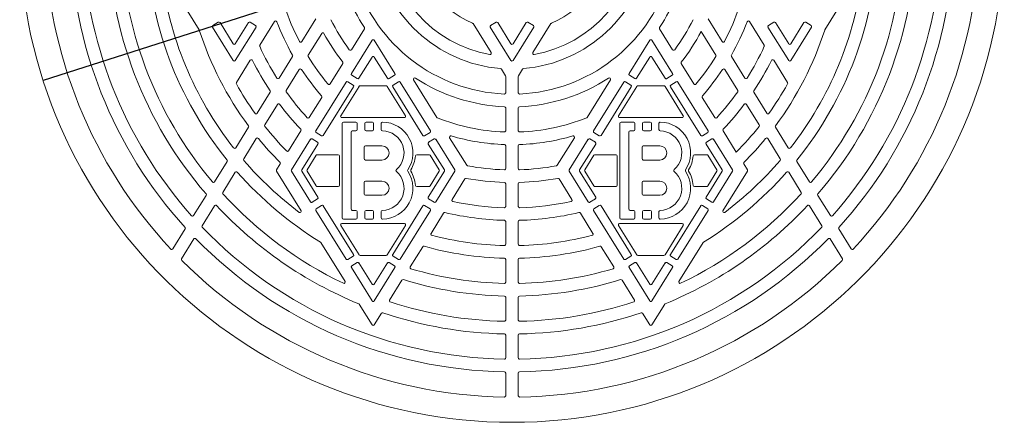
# Model space of a CAD drawing. Header units: millimetres. Extents: x 0 to 1050, y 0 to 1485.
# Tile 3 of 7: x 364 to 754, y 698 to 858. Entities that reach past the tile are written whole.
import ezdxf

# ---------------------------------------------------------------- set-up
doc = ezdxf.new("R2010")
doc.units = ezdxf.units.MM
doc.header["$LTSCALE"] = 5
doc.layers.add('DÜNN', color=1, linetype='Continuous')
doc.layers.add('GEOMETRIE', color=7, linetype='Continuous', lineweight=15)
doc.styles.add('SLDTEXTSTYLE0', font='TXT', dxfattribs={"width": 0.75})
doc.dimstyles.new('SLDDIMSTYLE0', dxfattribs={"dimtxt": 17.5, "dimasz": 16.51, "dimexe": 0, "dimexo": 0.0625, "dimgap": 4.375, "dimtad": 1, "dimdec": 1, "dimrnd": 1e-09, "dimzin": 12, "dimdsep": 46, "dimtxsty": 'SLDTEXTSTYLE0', "dimblk1": 'NONE', "dimsah": 1, "dimcen": 0, "dimadec": 0, "dimazin": 0, "dimtfac": 1, "dimtdec": 1, "dimtmove": 0, "dimatfit": 3, "dimldrblk": 'NONE', "dimfxl": 1, "dimfrac": 2, "dimtolj": 1, "dimtzin": 12, "dimarcsym": 0})

# ---------------------------------------------------------------- blocks, each defined once
blk = doc.blocks.new('*D3')
at = {"layer": 'DÜNN', "color": 1}
for q in [(903.4, 1003.52), (373.79, 833.55)]:
    blk.add_line((745.14, 952.73), q, dxfattribs=at)
blk.add_arc((559.46, 893.14), 195, 0.5895, 19.2626, dxfattribs=at)
blk.add_solid([(745.14, 952.73), (761.63, 955.36), (760.08, 960.19)], dxfattribs=at)
at = {"layer": 'DÜNN', "color": 1, "char_height": 17.5, "attachment_point": 1, "rotation": 17.7938, "style": 'SLDTEXTSTYLE0'}
for s, insert in [('390', (852.02, 1010.71)), ('%%c', (826.89, 1002.65))]:
    blk.add_mtext(s, dxfattribs=dict(at, insert=insert))
blk = doc.blocks.new('_NONE')

msp = doc.modelspace()

# ---------------------------------------------------------------- linework, layer by layer
at = {"layer": 'GEOMETRIE', "linetype": 'Continuous', "lineweight": 15}
for p, q in [((435.58, 853.7), (421.42, 876.48)), ((697.51, 876.48), (683.35, 853.7)), ((481.81, 858.04), (476.19, 849)), ((637.12, 858.04), (642.74, 849)), ((449.04, 841.51), (440.85, 854.68)), ((443.14, 856.69), (441.01, 855.37)), ((449.04, 848.14), (443.83, 856.53)), ((455.1, 856.53), (449.89, 848.14)), ((458.08, 854.68), (449.89, 841.51)), ((457.92, 855.37), (455.79, 856.69)), ((465.38, 856.96), (459.57, 847.61)), ((495.84, 845.78), (501.01, 854.1)), ((551.18, 844.67), (544.07, 856.12)), ((559.04, 841.51), (550.85, 854.68)), ((553.14, 856.69), (551.01, 855.37)), ((559.04, 848.14), (553.83, 856.53)), ((565.1, 856.53), (559.89, 848.14)), ((568.08, 854.68), (559.89, 841.51)), ((567.92, 855.37), (565.79, 856.69)), ((574.86, 856.12), (567.74, 844.67)), ((617.92, 854.1), (623.09, 845.78)), ((659.36, 847.61), (653.55, 856.96)), ((669.04, 841.51), (660.85, 854.68)), ((663.14, 856.69), (661.01, 855.37)), ((669.04, 848.14), (663.83, 856.53)), ((675.1, 856.53), (669.89, 848.14)), ((678.08, 854.68), (669.89, 841.51)), ((677.92, 855.37), (675.79, 856.69)), ((484.1, 852.25), (478.73, 843.6)), ((634.38, 852.98), (640.2, 843.6)), ((495.85, 836.33), (504.04, 849.51)), ((504.89, 849.51), (513.08, 836.33)), ((605.85, 836.33), (614.04, 849.51)), ((614.89, 849.51), (623.08, 836.33)), ((472.55, 843.15), (467.21, 834.55)), ((498.83, 834.49), (504.04, 842.88)), ((504.89, 842.88), (510.1, 834.49)), ((608.83, 834.49), (614.04, 842.88)), ((614.89, 842.88), (620.1, 834.49)), ((646.37, 843.15), (651.72, 834.55)), ((455.82, 841.58), (450.32, 832.73)), ((487.42, 832.23), (492.45, 840.32)), ((626.48, 840.32), (631.51, 832.23)), ((668.61, 832.73), (663.11, 841.58)), ((475.22, 837.96), (470.03, 829.62)), ((496.01, 835.64), (498.14, 834.32)), ((510.79, 834.32), (512.92, 835.64)), ((556.89, 835.49), (555.27, 838.09)), ((556.96, 835.23), (556.96, 828.71)), ((561.96, 835.23), (561.96, 828.71)), ((563.66, 838.09), (562.04, 835.49)), ((606.01, 835.64), (608.14, 834.32)), ((620.79, 834.32), (622.92, 835.64)), ((643.71, 837.96), (648.89, 829.62)), ((481.77, 813.67), (493.74, 832.93)), ((484.74, 811.82), (496.71, 831.08)), ((491.66, 819.64), (498.87, 831.24)), ((496.55, 831.77), (494.42, 833.09)), ((509.64, 831.48), (499.29, 831.48)), ((510.06, 831.24), (517.27, 819.64)), ((512.22, 831.08), (524.19, 811.82)), ((514.5, 833.09), (512.38, 831.77)), ((515.19, 832.93), (527.16, 813.67)), ((520.52, 833.83), (529.76, 818.96)), ((589.17, 818.96), (598.41, 833.83)), ((591.77, 813.67), (603.74, 832.93)), ((594.74, 811.82), (606.71, 831.08)), ((601.66, 819.64), (608.87, 831.24)), ((606.55, 831.77), (604.42, 833.09)), ((619.64, 831.48), (609.29, 831.48)), ((620.06, 831.24), (627.27, 819.64)), ((622.22, 831.08), (634.19, 811.82)), ((624.5, 833.09), (622.38, 831.77)), ((625.19, 832.93), (637.16, 813.67)), ((463.71, 828.92), (458.53, 820.58)), ((479.14, 818.91), (484.09, 826.88)), ((634.84, 826.88), (639.79, 818.91)), ((655.22, 828.92), (660.4, 820.58)), ((466.62, 824.13), (461.55, 815.97)), ((652.31, 824.13), (657.38, 815.97)), ((556.96, 822.7), (556.96, 813.69)), ((561.96, 822.7), (561.96, 813.69)), ((455.11, 815.08), (450.03, 806.9)), ((516.84, 818.88), (492.08, 818.88)), ((492.21, 816.63), (492.21, 779.13)), ((497.66, 817.13), (492.71, 817.13)), ((498.16, 814.13), (498.16, 816.63)), ((501.17, 816.63), (501.17, 814.13)), ((501.67, 817.13), (504.17, 817.13)), ((504.67, 814.13), (504.67, 816.63)), ((507.68, 816.62), (507.68, 814.12)), ((626.84, 818.88), (602.08, 818.88)), ((602.21, 816.63), (602.21, 779.13)), ((607.66, 817.13), (602.71, 817.13)), ((608.16, 814.13), (608.16, 816.63)), ((611.17, 816.63), (611.17, 814.13)), ((611.67, 817.13), (614.17, 817.13)), ((614.67, 814.13), (614.67, 816.63)), ((617.68, 816.62), (617.68, 814.12)), ((663.82, 815.08), (668.9, 806.9)), ((470.96, 805.75), (475.86, 813.63)), ((481.93, 812.98), (484.05, 811.66)), ((495.71, 813.13), (495.71, 782.63)), ((497.66, 813.63), (496.21, 813.63)), ((501.67, 813.63), (504.17, 813.63)), ((524.87, 811.66), (527, 812.98)), ((591.93, 812.98), (594.05, 811.66)), ((605.71, 813.13), (605.71, 782.63)), ((607.66, 813.63), (606.21, 813.63)), ((611.67, 813.63), (614.17, 813.63)), ((634.87, 811.66), (637, 812.98)), ((643.07, 813.63), (648.31, 805.21)), ((458.2, 810.57), (453.2, 802.53)), ((472.12, 798.14), (479.65, 810.27)), ((476.24, 798.14), (482.63, 808.42)), ((482.47, 809.11), (480.34, 810.43)), ((507.96, 807.68), (501.46, 807.68)), ((526.3, 808.42), (532.69, 798.14)), ((528.59, 810.43), (526.46, 809.11)), ((529.28, 810.27), (536.81, 798.14)), ((534.77, 810.89), (541.54, 800.01)), ((556.96, 807.69), (556.96, 798.69)), ((561.96, 807.69), (561.96, 798.69)), ((577.39, 800.01), (584.16, 810.89)), ((582.12, 798.14), (589.65, 810.27)), ((586.24, 798.14), (592.63, 808.42)), ((592.47, 809.11), (590.34, 810.43)), ((617.96, 807.68), (611.46, 807.68)), ((636.3, 808.42), (642.69, 798.14)), ((638.59, 810.43), (636.46, 809.11)), ((639.28, 810.27), (646.81, 798.14)), ((660.73, 810.57), (665.73, 802.53)), ((481.9, 803.94), (478.3, 798.14)), ((490.66, 804.18), (482.33, 804.18)), ((491.16, 792.08), (491.16, 803.68)), ((500.96, 807.18), (500.96, 802.58)), ((521.71, 804.18), (526.6, 804.18)), ((527.03, 803.94), (530.63, 798.14)), ((591.9, 803.94), (588.3, 798.14)), ((600.66, 804.18), (592.33, 804.18)), ((601.16, 792.08), (601.16, 803.68)), ((610.96, 807.18), (610.96, 802.58)), ((631.71, 804.18), (636.6, 804.18)), ((637.03, 803.94), (640.63, 798.14)), ((446.67, 801.49), (441.65, 793.42)), ((466.23, 798.14), (467.7, 800.51)), ((507.96, 802.08), (501.46, 802.08)), ((617.96, 802.08), (611.46, 802.08)), ((651.23, 800.51), (652.7, 798.14)), ((672.26, 801.49), (677.28, 793.42)), ((449.89, 797.2), (444.94, 789.23)), ((475.94, 781.99), (466.23, 797.61)), ((479.65, 785.49), (472.12, 797.61)), ((482.63, 787.33), (476.24, 797.61)), ((481.9, 791.81), (478.3, 797.61)), ((532.69, 797.61), (526.3, 787.33)), ((527.03, 791.81), (530.63, 797.61)), ((536.81, 797.61), (529.28, 785.49)), ((589.65, 785.49), (582.12, 797.61)), ((592.63, 787.33), (586.24, 797.61)), ((591.9, 791.81), (588.3, 797.61)), ((642.69, 797.61), (636.3, 787.33)), ((637.03, 791.81), (640.63, 797.61)), ((646.81, 797.61), (639.28, 785.49)), ((652.7, 797.61), (642.99, 781.99)), ((669.04, 797.2), (673.99, 789.23)), ((500.96, 788.58), (500.96, 793.18)), ((507.96, 793.68), (501.46, 793.68)), ((540.81, 794.57), (535.74, 786.41)), ((556.96, 792.68), (556.96, 783.68)), ((561.96, 792.68), (561.96, 783.68)), ((583.19, 786.41), (578.12, 794.57)), ((610.96, 788.58), (610.96, 793.18)), ((617.96, 793.68), (611.46, 793.68)), ((438.33, 788.07), (433.37, 780.08)), ((482.33, 791.58), (490.66, 791.58)), ((507.96, 788.08), (501.46, 788.08)), ((521.71, 791.58), (526.6, 791.58)), ((592.33, 791.58), (600.66, 791.58)), ((617.96, 788.08), (611.46, 788.08)), ((631.71, 791.58), (636.6, 791.58)), ((680.6, 788.07), (685.56, 780.08)), ((441.65, 783.95), (436.74, 776.04)), ((480.34, 785.32), (482.47, 786.64)), ((484.05, 784.09), (481.93, 782.77)), ((496.71, 764.67), (484.74, 783.93)), ((524.19, 783.93), (512.22, 764.67)), ((527, 782.77), (524.87, 784.09)), ((526.46, 786.64), (528.59, 785.32)), ((590.34, 785.32), (592.47, 786.64)), ((594.05, 784.09), (591.93, 782.77)), ((606.71, 764.67), (594.74, 783.93)), ((634.19, 783.93), (622.22, 764.67)), ((637, 782.77), (634.87, 784.09)), ((636.46, 786.64), (638.59, 785.32)), ((677.28, 783.95), (682.19, 776.04)), ((493.74, 762.82), (481.77, 782.08)), ((496.21, 782.13), (497.66, 782.13)), ((498.16, 779.13), (498.16, 781.63)), ((501.17, 781.63), (501.17, 779.13)), ((504.17, 782.13), (501.67, 782.13)), ((504.67, 779.13), (504.67, 781.63)), ((507.68, 781.63), (507.68, 779.13)), ((527.16, 782.08), (515.19, 762.82)), ((532.39, 781.02), (527.4, 772.99)), ((591.53, 772.99), (586.54, 781.02)), ((603.74, 762.82), (591.77, 782.08)), ((606.21, 782.13), (607.66, 782.13)), ((608.16, 779.13), (608.16, 781.63)), ((611.17, 781.63), (611.17, 779.13)), ((614.17, 782.13), (611.67, 782.13)), ((614.67, 779.13), (614.67, 781.63)), ((617.68, 781.63), (617.68, 779.13)), ((637.16, 782.08), (625.19, 762.82)), ((491.66, 776.11), (498.87, 764.51)), ((516.84, 776.88), (492.08, 776.88)), ((492.71, 778.63), (497.66, 778.63)), ((504.17, 778.63), (501.67, 778.63)), ((510.06, 764.51), (517.27, 776.11)), ((556.96, 777.68), (556.96, 768.67)), ((561.96, 777.68), (561.96, 768.67)), ((601.66, 776.11), (608.87, 764.51)), ((626.84, 776.88), (602.08, 776.88)), ((602.71, 778.63), (607.66, 778.63)), ((614.17, 778.63), (611.67, 778.63)), ((620.06, 764.51), (627.27, 776.11)), ((430.07, 774.78), (425.14, 766.85)), ((688.86, 774.78), (693.79, 766.85)), ((433.48, 770.79), (428.59, 762.93)), ((493.36, 753.96), (483.76, 769.41)), ((635.17, 769.41), (625.57, 753.96)), ((685.45, 770.79), (690.34, 762.93)), ((524.09, 767.67), (519.15, 759.73)), ((599.77, 759.73), (594.84, 767.67)), ((494.42, 762.66), (496.55, 763.98)), ((498.14, 761.43), (496.01, 760.11)), ((504.04, 752.87), (498.83, 761.27)), ((509.64, 764.28), (499.29, 764.28)), ((510.1, 761.27), (504.89, 752.87)), ((512.92, 760.11), (510.79, 761.43)), ((512.38, 763.98), (514.5, 762.66)), ((556.96, 762.67), (556.96, 753.67)), ((561.96, 762.67), (561.96, 753.67)), ((604.42, 762.66), (606.55, 763.98)), ((608.14, 761.43), (606.01, 760.11)), ((614.04, 752.87), (608.83, 761.27)), ((619.64, 764.28), (609.29, 764.28)), ((620.1, 761.27), (614.89, 752.87)), ((622.92, 760.11), (620.79, 761.43)), ((622.38, 763.98), (624.5, 762.66)), ((504.04, 746.24), (495.85, 759.42)), ((513.08, 759.42), (504.89, 746.24)), ((614.04, 746.24), (605.85, 759.42)), ((623.08, 759.42), (614.89, 746.24)), ((515.88, 754.45), (510.98, 746.57)), ((607.95, 746.57), (603.05, 754.45)), ((504.04, 736.77), (498.98, 744.91)), ((556.96, 747.67), (556.96, 738.67)), ((561.96, 747.67), (561.96, 738.67)), ((619.95, 744.91), (614.89, 736.77)), ((507.72, 741.33), (504.89, 736.77)), ((614.04, 736.77), (611.21, 741.33)), ((556.96, 732.67), (556.96, 723.66)), ((561.96, 732.67), (561.96, 723.66)), ((556.96, 717.66), (556.96, 708.66)), ((561.96, 717.66), (561.96, 708.66))]:
    msp.add_line(p, q, dxfattribs=at)
for centre, radius, start, end in [((559.46, 893.14), 195, 180.8793, 359.1207), ((559.46, 893.14), 185, 180.9317, 223.0843), ((559.46, 893.14), 175, 180.9795, 222.2924), ((559.46, 893.14), 170, 181.0141, 221.7157), ((559.46, 893.14), 160, 181.071, 220.7661), ((559.46, 893.14), 155, 181.1126, 220.0685), ((559.46, 893.14), 50, 183.4746, 259.872), ((559.46, 893.14), 40, 184.248, 247.0123), ((559.46, 893.14), 50, 280.128, 356.5254), ((559.46, 893.14), 40, 292.9877, 355.752), ((559.46, 893.14), 155, 319.9315, 358.8874), ((559.46, 893.14), 160, 319.2339, 358.929), ((559.46, 893.14), 170, 318.2843, 358.9859), ((559.46, 893.14), 175, 317.7076, 359.0205), ((559.46, 893.14), 185, 316.9157, 359.0683), ((559.46, 893.14), 145, 182.2827, 218.9081), ((559.46, 893.14), 145, 321.0919, 357.7173), ((559.46, 893.14), 55, 189.071, 265.2291), ((559.46, 893.14), 55, 274.7709, 350.929), ((559.46, 893.14), 140, 186.9676, 218.046), ((559.46, 893.14), 140, 321.954, 353.0324), ((559.46, 893.14), 65, 197.5928, 267.3341), ((559.46, 893.14), 65, 272.6659, 342.4072), ((559.46, 893.14), 70, 201.6455, 213.3643), ((559.46, 893.14), 70, 326.6357, 338.3545), ((559.46, 893.14), 95, 198.4791, 207.6637), ((559.46, 893.14), 95, 332.3363, 341.5209), ((441.28, 854.94), 0.5, 121.858, 211.858), ((443.4, 856.26), 0.5, 31.858, 121.858), ((455.53, 856.26), 0.5, 58.142, 148.142), ((457.65, 854.94), 0.5, 328.142, 58.142), ((465.8, 856.7), 0.5, 21.2603, 148.142), ((559.46, 893.14), 100, 201.2603, 209.6569), ((559.46, 893.14), 80, 206.3093, 216.3243), ((500.58, 854.37), 0.5, 328.142, 33.3643), ((543.65, 855.85), 0.5, 31.858, 67.0123), ((551.28, 854.94), 0.5, 121.858, 211.858), ((553.4, 856.26), 0.5, 31.858, 121.858), ((565.53, 856.26), 0.5, 58.142, 148.142), ((567.65, 854.94), 0.5, 328.142, 58.142), ((575.28, 855.85), 0.5, 112.9877, 148.142), ((618.35, 854.37), 0.5, 146.6357, 211.858), ((559.46, 893.14), 80, 323.6757, 333.6907), ((559.46, 893.14), 100, 330.3431, 338.7397), ((653.12, 856.7), 0.5, 31.858, 158.7397), ((661.28, 854.94), 0.5, 121.858, 211.858), ((663.4, 856.26), 0.5, 31.858, 121.858), ((675.53, 856.26), 0.5, 58.142, 148.142), ((677.65, 854.94), 0.5, 328.142, 58.142), ((435.15, 853.44), 0.5, 17.7115, 31.858), ((559.46, 893.14), 130, 197.7115, 216.5933), ((484.52, 851.98), 0.5, 28.7734, 148.142), ((559.46, 893.14), 85, 208.7734, 217.9252), ((559.46, 893.14), 85, 322.0748, 331.8047), ((559.46, 893.14), 130, 323.4067, 342.2885), ((683.78, 853.44), 0.5, 148.142, 162.2885), ((449.46, 848.4), 0.5, 211.858, 328.142), ((460, 847.35), 0.5, 148.142, 204.7176), ((559.46, 893.14), 110, 204.7176, 212.1828), ((475.77, 849.26), 0.5, 207.6637, 328.142), ((504.46, 849.24), 0.5, 31.858, 148.142), ((559.46, 848.4), 0.5, 211.858, 328.142), ((614.46, 849.24), 0.5, 31.858, 148.142), ((643.16, 849.26), 0.5, 211.858, 332.3363), ((559.46, 893.14), 110, 327.8172, 335.2824), ((658.93, 847.35), 0.5, 335.2824, 31.858), ((669.46, 848.4), 0.5, 211.858, 328.142), ((472.13, 843.41), 0.5, 328.142, 29.6569), ((479.15, 843.34), 0.5, 148.142, 211.8006), ((559.46, 893.14), 95, 211.8006, 219.9223), ((495.41, 846.05), 0.5, 216.3243, 328.142), ((504.46, 842.61), 0.5, 31.858, 148.142), ((550.76, 844.41), 0.5, 259.872, 31.858), ((568.17, 844.41), 0.5, 148.142, 280.128), ((614.46, 842.61), 0.5, 31.858, 148.142), ((623.52, 846.05), 0.5, 211.858, 323.6757), ((559.46, 893.14), 95, 320.0777, 328.1994), ((639.78, 843.34), 0.5, 328.1994, 31.858), ((646.8, 843.41), 0.5, 150.3431, 211.858), ((449.46, 841.77), 0.5, 211.858, 328.142), ((456.24, 841.31), 0.5, 26.6607, 148.142), ((559.46, 893.14), 115, 206.6607, 213.6232), ((492.02, 840.59), 0.5, 328.142, 37.9252), ((559.46, 841.77), 0.5, 211.858, 328.142), ((626.91, 840.59), 0.5, 142.0748, 211.858), ((559.46, 893.14), 115, 326.3768, 333.3393), ((662.68, 841.31), 0.5, 31.858, 153.3393), ((669.46, 841.77), 0.5, 211.858, 328.142), ((466.79, 834.82), 0.5, 212.1828, 328.142), ((475.64, 837.69), 0.5, 33.4822, 148.142), ((559.46, 893.14), 100, 213.4822, 221.0447), ((496.28, 836.07), 0.5, 148.142, 238.142), ((512.65, 836.07), 0.5, 301.858, 31.858), ((520.94, 834.09), 0.5, 56.8805, 211.858), ((559.46, 893.14), 70, 236.8805, 267.5611), ((554.85, 837.83), 0.5, 31.858, 85.2291), ((556.46, 835.23), 0.5, 0, 31.858), ((562.46, 835.23), 0.5, 148.142, 180), ((559.46, 893.14), 70, 272.4389, 303.1195), ((564.08, 837.83), 0.5, 94.7709, 148.142), ((597.99, 834.09), 0.5, 328.142, 123.1195), ((606.28, 836.07), 0.5, 148.142, 238.142), ((622.65, 836.07), 0.5, 301.858, 31.858), ((559.46, 893.14), 100, 318.9553, 326.5178), ((643.29, 837.69), 0.5, 31.858, 146.5178), ((652.14, 834.82), 0.5, 211.858, 327.8172), ((450.75, 832.47), 0.5, 148.142, 209.1643), ((559.46, 893.14), 125, 209.1643, 215.4988), ((486.99, 832.49), 0.5, 219.9223, 328.142), ((494.16, 832.66), 0.5, 58.142, 148.142), ((496.28, 831.34), 0.5, 328.142, 58.142), ((498.4, 834.75), 0.5, 238.142, 328.142), ((499.29, 830.98), 0.5, 90, 148.142), ((509.64, 830.98), 0.5, 31.858, 90), ((510.53, 834.75), 0.5, 211.858, 301.858), ((512.65, 831.34), 0.5, 121.858, 211.858), ((514.77, 832.66), 0.5, 31.858, 121.858), ((604.16, 832.66), 0.5, 58.142, 148.142), ((606.28, 831.34), 0.5, 328.142, 58.142), ((608.4, 834.75), 0.5, 238.142, 328.142), ((609.29, 830.98), 0.5, 90, 148.142), ((619.64, 830.98), 0.5, 31.858, 90), ((620.53, 834.75), 0.5, 211.858, 301.858), ((622.65, 831.34), 0.5, 121.858, 211.858), ((624.77, 832.66), 0.5, 31.858, 121.858), ((631.94, 832.49), 0.5, 211.858, 320.0777), ((559.46, 893.14), 125, 324.5012, 330.8357), ((668.18, 832.47), 0.5, 330.8357, 31.858), ((463.29, 829.18), 0.5, 328.142, 33.6232), ((470.46, 829.35), 0.5, 148.142, 215.6263), ((559.46, 893.14), 110, 215.6263, 222.4878), ((483.67, 827.15), 0.5, 328.142, 41.0447), ((556.46, 828.71), 0.5, 267.3341, 0), ((562.46, 828.71), 0.5, 180, 272.6659), ((635.26, 827.15), 0.5, 138.9553, 211.858), ((559.46, 893.14), 110, 317.5122, 324.3737), ((648.47, 829.35), 0.5, 324.3737, 31.858), ((655.64, 829.18), 0.5, 146.3768, 211.858), ((467.05, 823.86), 0.5, 36.8548, 148.142), ((559.46, 893.14), 115, 216.8548, 223.3202), ((556.46, 822.7), 0.5, 0, 87.5611), ((562.46, 822.7), 0.5, 92.4389, 180), ((559.46, 893.14), 115, 316.6798, 323.1452), ((651.88, 823.86), 0.5, 31.858, 143.1452), ((458.11, 820.84), 0.5, 215.4988, 328.142), ((478.72, 819.18), 0.5, 222.4878, 328.142), ((492.08, 819.38), 0.5, 148.142, 270), ((516.84, 819.38), 0.5, 270, 31.858), ((530.18, 819.23), 0.5, 211.858, 248.3866), ((588.75, 819.23), 0.5, 291.6134, 328.142), ((602.08, 819.38), 0.5, 148.142, 270), ((626.84, 819.38), 0.5, 270, 31.858), ((640.21, 819.18), 0.5, 211.858, 317.5122), ((660.82, 820.84), 0.5, 211.858, 324.5012), ((454.69, 815.34), 0.5, 328.142, 36.5933), ((461.98, 815.7), 0.5, 148.142, 218.46), ((559.46, 893.14), 125, 218.46, 224.4135), ((492.71, 816.63), 0.5, 90, 180), ((497.66, 816.63), 0.5, 0, 90), ((501.67, 816.63), 0.5, 90, 180), ((504.17, 816.63), 0.5, 0, 90), ((508.18, 816.62), 0.5, 88.9272, 180), ((507.96, 804.88), 12.25, 326.7002, 88.9272), ((559.46, 893.14), 80, 248.3866, 267.8374), ((559.46, 893.14), 80, 272.1626, 291.6134), ((602.71, 816.63), 0.5, 90, 180), ((607.66, 816.63), 0.5, 0, 90), ((611.67, 816.63), 0.5, 90, 180), ((614.17, 816.63), 0.5, 0, 90), ((618.18, 816.62), 0.5, 88.9272, 180), ((617.96, 804.88), 12.25, 326.7002, 88.9272), ((559.46, 893.14), 125, 315.2948, 321.54), ((656.95, 815.7), 0.5, 321.54, 31.858), ((664.24, 815.34), 0.5, 143.4067, 211.858), ((475.43, 813.9), 0.5, 328.142, 43.3202), ((482.2, 813.41), 0.5, 148.142, 238.142), ((484.32, 812.09), 0.5, 238.142, 328.142), ((496.21, 813.13), 0.5, 90, 180), ((497.66, 814.13), 0.5, 270, 0), ((501.67, 814.13), 0.5, 180, 270), ((504.17, 814.13), 0.5, 270, 0), ((508.18, 814.12), 0.5, 180, 268.6372), ((507.96, 804.88), 8.75, 310.8209, 88.6372), ((524.61, 812.09), 0.5, 211.858, 301.858), ((526.73, 813.41), 0.5, 301.858, 31.858), ((535.2, 811.15), 0.5, 73.5122, 211.858), ((559.46, 893.14), 85, 253.5122, 267.9892), ((556.46, 813.69), 0.5, 267.8374, 0), ((562.46, 813.69), 0.5, 180, 272.1626), ((559.46, 893.14), 85, 272.0108, 286.4878), ((583.73, 811.15), 0.5, 328.142, 106.4878), ((592.2, 813.41), 0.5, 148.142, 238.142), ((594.32, 812.09), 0.5, 238.142, 328.142), ((606.21, 813.13), 0.5, 90, 180), ((607.66, 814.13), 0.5, 270, 0), ((611.67, 814.13), 0.5, 180, 270), ((614.17, 814.13), 0.5, 270, 0), ((618.18, 814.12), 0.5, 180, 268.6372), ((617.96, 804.88), 8.75, 310.8209, 88.6372), ((634.61, 812.09), 0.5, 211.858, 301.858), ((636.73, 813.41), 0.5, 301.858, 31.858), ((643.49, 813.9), 0.5, 136.6798, 211.858), ((458.62, 810.31), 0.5, 39.3996, 148.142), ((559.46, 893.14), 130, 219.3996, 225.0562), ((480.08, 810), 0.5, 58.142, 148.142), ((482.2, 808.68), 0.5, 328.142, 58.142), ((501.46, 807.18), 0.5, 90, 180), ((507.96, 804.88), 2.8, 270, 90), ((526.73, 808.68), 0.5, 121.858, 211.858), ((528.85, 810), 0.5, 31.858, 121.858), ((556.46, 807.69), 0.5, 0, 87.9892), ((562.46, 807.69), 0.5, 92.0108, 180), ((590.08, 810), 0.5, 58.142, 148.142), ((592.2, 808.68), 0.5, 328.142, 58.142), ((611.46, 807.18), 0.5, 90, 180), ((617.96, 804.88), 2.8, 270, 90), ((636.73, 808.68), 0.5, 121.858, 211.858), ((638.85, 810), 0.5, 31.858, 121.858), ((559.46, 893.14), 130, 314.9438, 320.6004), ((660.31, 810.31), 0.5, 31.858, 140.6004), ((449.61, 807.17), 0.5, 218.046, 328.142), ((470.53, 806.01), 0.5, 224.4135, 328.142), ((482.33, 803.68), 0.5, 90, 148.142), ((490.66, 803.68), 0.5, 0, 90), ((507.96, 804.88), 13.3, 329.5194, 355.0115), ((521.71, 803.68), 0.5, 90, 175.0115), ((526.6, 803.68), 0.5, 31.858, 90), ((592.33, 803.68), 0.5, 90, 148.142), ((600.66, 803.68), 0.5, 0, 90), ((617.96, 804.88), 13.3, 329.5194, 355.0115), ((631.71, 803.68), 0.5, 90, 175.0115), ((636.6, 803.68), 0.5, 31.858, 90), ((669.32, 807.17), 0.5, 211.858, 321.954), ((446.24, 801.75), 0.5, 328.142, 38.9081), ((453.62, 802.26), 0.5, 148.142, 220.6493), ((559.46, 893.14), 140, 220.6493, 233.0014), ((467.28, 800.77), 0.5, 328.142, 45.0562), ((501.46, 802.58), 0.5, 180, 270), ((541.96, 800.27), 0.5, 211.858, 259.3253), ((559.46, 893.14), 95, 259.3253, 268.1808), ((559.46, 893.14), 95, 271.8192, 280.6747), ((576.97, 800.27), 0.5, 280.6747, 328.142), ((611.46, 802.58), 0.5, 180, 270), ((559.46, 893.14), 140, 306.9986, 319.3507), ((651.65, 800.77), 0.5, 134.9438, 211.858), ((665.3, 802.26), 0.5, 319.3507, 31.858), ((672.69, 801.75), 0.5, 141.0919, 211.858), ((450.31, 796.93), 0.5, 41.3924, 148.142), ((559.46, 893.14), 145, 221.3924, 238.4497), ((466.66, 797.88), 0.5, 148.142, 211.858), ((472.54, 797.88), 0.5, 148.142, 211.858), ((476.66, 797.88), 0.5, 148.142, 211.858), ((478.72, 797.88), 0.5, 148.142, 211.858), ((507.96, 790.88), 8.75, 271.3628, 49.1791), ((507.96, 790.88), 12.25, 271.0728, 33.2998), ((514.01, 797.88), 0.5, 130.8209, 229.1791), ((518.62, 797.88), 0.5, 146.7002, 213.2998), ((519.86, 797.88), 0.5, 149.5194, 210.4806), ((507.96, 790.88), 13.3, 4.9885, 30.4806), ((530.21, 797.88), 0.5, 328.142, 31.858), ((532.27, 797.88), 0.5, 328.142, 31.858), ((536.39, 797.88), 0.5, 328.142, 31.858), ((556.46, 798.69), 0.5, 268.1808, 0), ((562.46, 798.69), 0.5, 180, 271.8192), ((582.54, 797.88), 0.5, 148.142, 211.858), ((586.66, 797.88), 0.5, 148.142, 211.858), ((588.72, 797.88), 0.5, 148.142, 211.858), ((617.96, 790.88), 8.75, 271.3628, 49.1791), ((617.96, 790.88), 12.25, 271.0728, 33.2998), ((624.01, 797.88), 0.5, 130.8209, 229.1791), ((628.62, 797.88), 0.5, 146.7002, 213.2998), ((629.86, 797.88), 0.5, 149.5194, 210.4806), ((617.96, 790.88), 13.3, 4.9885, 30.4806), ((559.46, 893.14), 145, 301.5503, 318.6076), ((640.21, 797.88), 0.5, 328.142, 31.858), ((642.27, 797.88), 0.5, 328.142, 31.858), ((646.39, 797.88), 0.5, 328.142, 31.858), ((652.27, 797.88), 0.5, 328.142, 31.858), ((668.62, 796.93), 0.5, 31.858, 138.6076), ((441.23, 793.69), 0.5, 220.0685, 328.142), ((482.33, 792.08), 0.5, 211.858, 270), ((490.66, 792.08), 0.5, 270, 0), ((501.46, 793.18), 0.5, 90, 180), ((507.96, 790.88), 2.8, 270, 90), ((521.71, 792.08), 0.5, 184.9885, 270), ((526.6, 792.08), 0.5, 270, 328.142), ((541.23, 794.31), 0.5, 79.5477, 148.142), ((559.46, 893.14), 100, 259.5477, 268.2894), ((556.46, 792.68), 0.5, 0, 88.2894), ((562.46, 792.68), 0.5, 91.7106, 180), ((559.46, 893.14), 100, 271.7106, 280.4523), ((577.7, 794.31), 0.5, 31.858, 100.4523), ((592.33, 792.08), 0.5, 211.858, 270), ((600.66, 792.08), 0.5, 270, 0), ((611.46, 793.18), 0.5, 90, 180), ((617.96, 790.88), 2.8, 270, 90), ((631.71, 792.08), 0.5, 184.9885, 270), ((636.6, 792.08), 0.5, 270, 328.142), ((677.7, 793.69), 0.5, 211.858, 319.9315), ((437.91, 788.34), 0.5, 328.142, 40.7661), ((445.36, 788.97), 0.5, 148.142, 222.3943), ((559.46, 893.14), 155, 222.3943, 244.4924), ((501.46, 788.58), 0.5, 180, 270), ((611.46, 788.58), 0.5, 180, 270), ((559.46, 893.14), 155, 295.5076, 317.6057), ((673.57, 788.97), 0.5, 317.6057, 31.858), ((681.02, 788.34), 0.5, 139.2339, 211.858), ((442.08, 783.68), 0.5, 42.9974, 148.142), ((559.46, 893.14), 160, 222.9974, 247.6988), ((480.08, 785.75), 0.5, 211.858, 301.858), ((482.2, 787.07), 0.5, 301.858, 31.858), ((484.32, 783.66), 0.5, 31.858, 121.858), ((524.61, 783.66), 0.5, 58.142, 148.142), ((526.73, 787.07), 0.5, 148.142, 238.142), ((528.85, 785.75), 0.5, 238.142, 328.142), ((536.16, 786.15), 0.5, 148.142, 257.7128), ((559.46, 893.14), 110, 257.7128, 268.4301), ((559.46, 893.14), 110, 271.5699, 282.2872), ((582.77, 786.15), 0.5, 282.2872, 31.858), ((590.08, 785.75), 0.5, 211.858, 301.858), ((592.2, 787.07), 0.5, 301.858, 31.858), ((594.32, 783.66), 0.5, 31.858, 121.858), ((559.46, 893.14), 160, 292.3012, 317.0026), ((634.61, 783.66), 0.5, 58.142, 148.142), ((636.73, 787.07), 0.5, 148.142, 238.142), ((638.85, 785.75), 0.5, 238.142, 328.142), ((676.85, 783.68), 0.5, 31.858, 137.0026), ((432.94, 780.35), 0.5, 221.7157, 328.142), ((475.51, 781.73), 0.5, 233.0014, 31.858), ((482.2, 782.34), 0.5, 121.858, 211.858), ((496.21, 782.63), 0.5, 180, 270), ((497.66, 781.63), 0.5, 0, 90), ((501.67, 781.63), 0.5, 90, 180), ((504.17, 781.63), 0.5, 0, 90), ((508.18, 781.63), 0.5, 91.3628, 180), ((526.73, 782.34), 0.5, 328.142, 58.142), ((532.81, 780.76), 0.5, 76.6581, 148.142), ((559.46, 893.14), 115, 256.6581, 268.5116), ((556.46, 783.68), 0.5, 268.4301, 0), ((562.46, 783.68), 0.5, 180, 271.5699), ((559.46, 893.14), 115, 271.4884, 283.3419), ((586.12, 780.76), 0.5, 31.858, 103.3419), ((592.2, 782.34), 0.5, 121.858, 211.858), ((606.21, 782.63), 0.5, 180, 270), ((607.66, 781.63), 0.5, 0, 90), ((611.67, 781.63), 0.5, 90, 180), ((614.17, 781.63), 0.5, 0, 90), ((618.18, 781.63), 0.5, 91.3628, 180), ((636.73, 782.34), 0.5, 328.142, 58.142), ((643.42, 781.73), 0.5, 148.142, 306.9986), ((685.99, 780.35), 0.5, 211.858, 318.2843), ((437.17, 775.78), 0.5, 148.142, 223.8193), ((492.08, 776.38), 0.5, 90, 211.858), ((492.71, 779.13), 0.5, 180, 270), ((497.66, 779.13), 0.5, 270, 0), ((501.67, 779.13), 0.5, 180, 270), ((504.17, 779.13), 0.5, 270, 0), ((508.18, 779.13), 0.5, 180, 271.0728), ((516.84, 776.38), 0.5, 328.142, 90), ((556.46, 777.68), 0.5, 0, 88.5116), ((562.46, 777.68), 0.5, 91.4884, 180), ((602.08, 776.38), 0.5, 90, 211.858), ((602.71, 779.13), 0.5, 180, 270), ((607.66, 779.13), 0.5, 270, 0), ((611.67, 779.13), 0.5, 180, 270), ((614.17, 779.13), 0.5, 270, 0), ((618.18, 779.13), 0.5, 180, 271.0728), ((626.84, 776.38), 0.5, 328.142, 90), ((681.76, 775.78), 0.5, 316.1807, 31.858), ((429.64, 775.04), 0.5, 328.142, 42.2924), ((559.46, 893.14), 170, 223.8193, 268.9859), ((527.82, 772.73), 0.5, 148.142, 255.2764), ((559.46, 893.14), 125, 255.2764, 268.6192), ((559.46, 893.14), 170, 271.0141, 316.1807), ((559.46, 893.14), 125, 271.3808, 284.7236), ((591.11, 772.73), 0.5, 284.7236, 31.858), ((689.29, 775.04), 0.5, 137.7076, 211.858), ((433.9, 770.52), 0.5, 44.3188, 148.142), ((559.46, 893.14), 175, 224.3188, 269.0205), ((483.33, 769.15), 0.5, 31.858, 58.4497), ((556.46, 768.67), 0.5, 268.6192, 0), ((562.46, 768.67), 0.5, 180, 271.3808), ((559.46, 893.14), 175, 270.9795, 315.6812), ((635.6, 769.15), 0.5, 121.5503, 148.142), ((685.03, 770.52), 0.5, 31.858, 135.6812), ((424.72, 767.11), 0.5, 223.0843, 328.142), ((496.28, 764.41), 0.5, 301.858, 31.858), ((499.29, 764.78), 0.5, 211.858, 270), ((509.64, 764.78), 0.5, 270, 328.142), ((512.65, 764.41), 0.5, 148.142, 238.142), ((524.52, 767.41), 0.5, 74.466, 148.142), ((559.46, 893.14), 130, 254.466, 268.6827), ((559.46, 893.14), 130, 271.3173, 285.534), ((594.41, 767.41), 0.5, 31.858, 105.534), ((606.28, 764.41), 0.5, 301.858, 31.858), ((609.29, 764.78), 0.5, 211.858, 270), ((619.64, 764.78), 0.5, 270, 328.142), ((622.65, 764.41), 0.5, 148.142, 238.142), ((694.21, 767.11), 0.5, 211.858, 316.9157), ((429.02, 762.66), 0.5, 148.142, 225.0055), ((559.46, 893.14), 185, 225.0055, 269.0683), ((494.16, 763.09), 0.5, 211.858, 301.858), ((498.4, 761), 0.5, 31.858, 121.858), ((510.53, 761), 0.5, 58.142, 148.142), ((514.77, 763.09), 0.5, 238.142, 328.142), ((556.46, 762.67), 0.5, 0, 88.6827), ((562.46, 762.67), 0.5, 91.3173, 180), ((559.46, 893.14), 185, 270.9317, 314.9945), ((604.16, 763.09), 0.5, 211.858, 301.858), ((608.4, 761), 0.5, 31.858, 121.858), ((620.53, 761), 0.5, 58.142, 148.142), ((624.77, 763.09), 0.5, 238.142, 328.142), ((689.91, 762.66), 0.5, 314.9945, 31.858), ((496.28, 759.68), 0.5, 121.858, 211.858), ((512.65, 759.68), 0.5, 328.142, 58.142), ((519.58, 759.46), 0.5, 148.142, 253.3863), ((559.46, 893.14), 140, 253.3863, 268.7677), ((559.46, 893.14), 140, 271.2323, 286.6137), ((599.35, 759.46), 0.5, 286.6137, 31.858), ((606.28, 759.68), 0.5, 121.858, 211.858), ((622.65, 759.68), 0.5, 328.142, 58.142), ((492.93, 753.7), 0.5, 244.4924, 31.858), ((504.46, 753.14), 0.5, 211.858, 328.142), ((516.3, 754.19), 0.5, 72.7434, 148.142), ((559.46, 893.14), 145, 252.7434, 268.8186), ((556.46, 753.67), 0.5, 268.7677, 0), ((562.46, 753.67), 0.5, 180, 271.2323), ((559.46, 893.14), 145, 271.1814, 287.2566), ((602.63, 754.19), 0.5, 31.858, 107.2566), ((614.46, 753.14), 0.5, 211.858, 328.142), ((626, 753.7), 0.5, 148.142, 295.5076), ((498.56, 744.64), 0.5, 31.858, 67.6988), ((504.46, 746.51), 0.5, 211.858, 328.142), ((511.4, 746.3), 0.5, 148.142, 251.8756), ((559.46, 893.14), 155, 251.8756, 268.8874), ((556.46, 747.67), 0.5, 0, 88.8186), ((562.46, 747.67), 0.5, 91.1814, 180), ((559.46, 893.14), 155, 271.1126, 288.1244), ((607.53, 746.3), 0.5, 288.1244, 31.858), ((614.46, 746.51), 0.5, 211.858, 328.142), ((620.37, 744.64), 0.5, 112.3012, 148.142), ((508.15, 741.06), 0.5, 71.3527, 148.142), ((559.46, 893.14), 160, 251.3527, 268.929), ((559.46, 893.14), 160, 271.071, 288.6473), ((610.78, 741.06), 0.5, 31.858, 108.6473), ((556.46, 738.67), 0.5, 268.8874, 0), ((562.46, 738.67), 0.5, 180, 271.1126), ((504.46, 737.03), 0.5, 211.858, 328.142), ((556.46, 732.67), 0.5, 0, 88.929), ((562.46, 732.67), 0.5, 91.071, 180), ((614.46, 737.03), 0.5, 211.858, 328.142), ((556.46, 723.66), 0.5, 268.9859, 0), ((562.46, 723.66), 0.5, 180, 271.0141), ((556.46, 717.66), 0.5, 0, 89.0205), ((562.46, 717.66), 0.5, 90.9795, 180), ((556.46, 708.66), 0.5, 269.0683, 0), ((562.46, 708.66), 0.5, 180, 270.9317)]:
    msp.add_arc(centre, radius, start, end, dxfattribs=at)

# ---------------------------------------------------------------- dimensions: what is measured, and where the dimension line sits
at = {"layer": 'DÜNN', "color": 1}
dim = msp.add_diameter_dim_2p(p1=(373.79, 833.55), p2=(745.14, 952.73), dimstyle='SLDDIMSTYLE0', dxfattribs=at)
dim.commit()
dim.dimension.update_dxf_attribs({"geometry": '*D3', "text_midpoint": (865.1, 991.23), "dimtype": 163})

doc.saveas('drawing.dxf')
